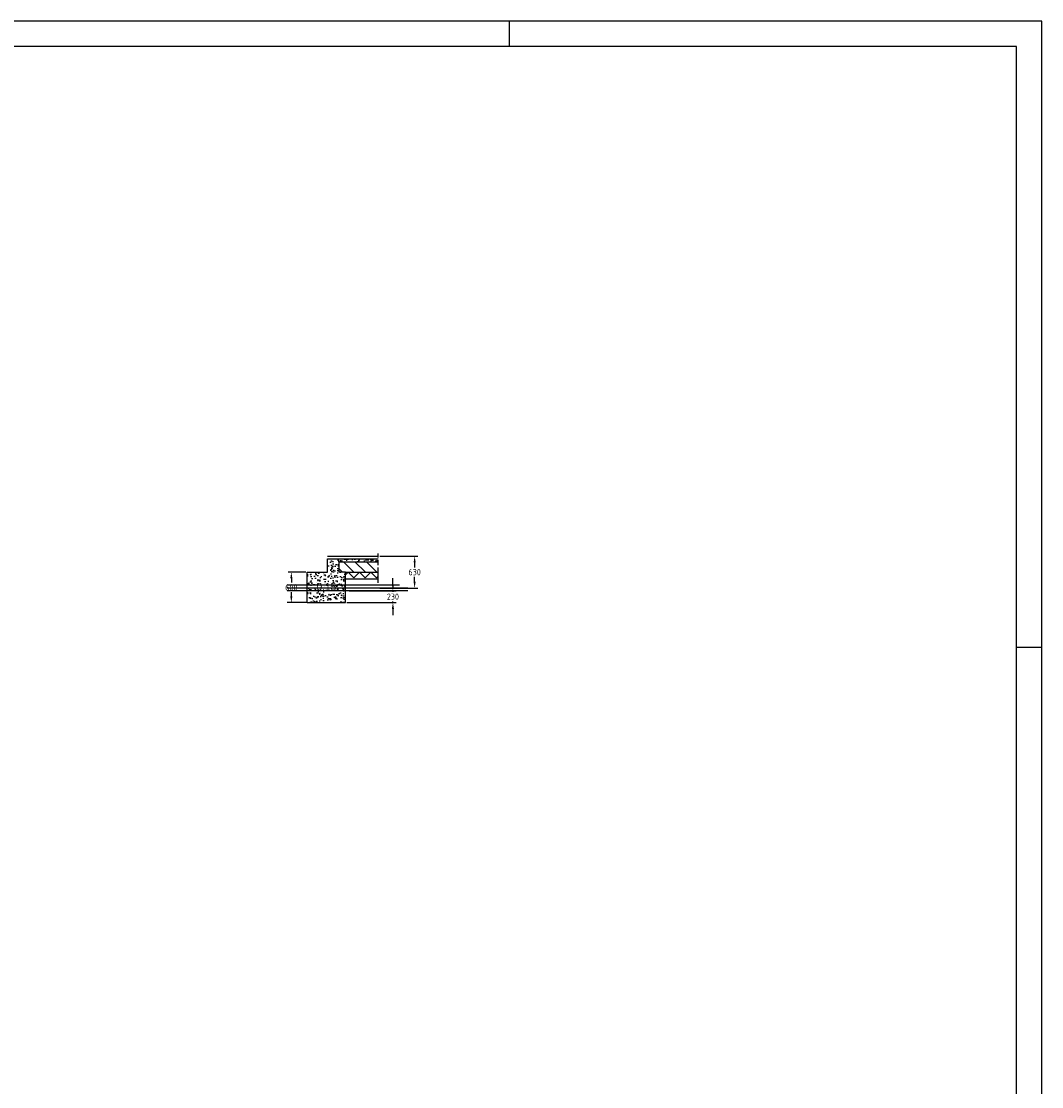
# Model space of a CAD drawing. Extents: x -48435 to 59450, y 0 to 70650.
# Tile 24 of 26: x 39317 to 59450, y 21025 to 42050. Entities that reach past the tile are written whole.
import ezdxf

# ---------------------------------------------------------------- set-up
doc = ezdxf.new("R2010")
doc.units = 0
doc.header["$LTSCALE"] = 50
doc.linetypes.add('STABICEN', pattern=[10, 6, -1, 2, -1])
doc.layers.get('0').update_dxf_attribs({"linetype": 'CONTINUOUS'})
doc.layers.get('DEFPOINTS').update_dxf_attribs({"linetype": 'CONTINUOUS'})
for name, color, linetype in [('00KAD025', 2, 'CONTINUOUS'), ('00KAD070', 5, 'CONTINUOUS'), ('BE', 8, 'CONTINUOUS'), ('PIJL', 1, 'STABICEN'), ('WL524---', 4, 'CONTINUOUS')]:
    doc.layers.add(name, color=color, linetype=linetype)
doc.styles.add('BURO-012', font='BUROFONT.shx', dxfattribs={"height": 60})
doc.styles.get("Standard").update_dxf_attribs({"font": 'ISOCP'})
doc.dimstyles.new('ISO-25', dxfattribs={"dimtxt": 2.5, "dimasz": 2.5, "dimexe": 1.25, "dimexo": 0.625, "dimtad": 1, "dimtih": 1, "dimdec": 4, "dimtxsty": 'STANDARD', "dimcen": 2.5, "dimazin": 3, "dimtfac": 1, "dimtdec": 4, "dimtmove": 0, "dimatfit": 3, "dimtvp": 1, "dimtolj": 1, "dimtzin": 0})

# ---------------------------------------------------------------- blocks, each defined once
blk = doc.blocks.new('*D35')
at = {"color": 0, "linetype": 'BYBLOCK'}
for p, q in [((44929, 31180), (44583, 31180)), ((44645, 31055), (44645, 30974)), ((44645, 30705), (44645, 30786)), ((44929, 30580), (44583, 30580))]:
    blk.add_line(p, q, dxfattribs=at)
for points in [[(44624, 31055), (44666, 31055), (44645, 31180)], [(44624, 30705), (44666, 30705), (44645, 30580)]]:
    blk.add_solid(points, dxfattribs=at)
at = {"layer": 'DEFPOINTS', "color": 0, "linetype": 'BYBLOCK'}
for p in [(44961, 31180), (44645, 30580), (44961, 30580)]:
    blk.add_point(p, dxfattribs=at)
at = {"color": 0, "linetype": 'BYBLOCK', "insert": (44645, 30880), "char_height": 125, "attachment_point": 5}
blk.add_mtext('\\A1;600', dxfattribs=at)
blk = doc.blocks.new('*D36')
at = {"color": 0, "linetype": 'BYBLOCK'}
for p, q in [((46649, 30935), (46649, 31060)), ((45784, 30810), (46711, 30810)), ((46649, 30810), (46649, 30789)), ((45742, 30580), (46711, 30580)), ((46649, 30580), (46649, 30601)), ((46649, 30455), (46649, 30330))]:
    blk.add_line(p, q, dxfattribs=at)
for points in [[(46628, 30935), (46670, 30935), (46649, 30810)], [(46628, 30455), (46670, 30455), (46649, 30580)]]:
    blk.add_solid(points, dxfattribs=at)
at = {"layer": 'DEFPOINTS', "color": 0, "linetype": 'BYBLOCK'}
for p in [(45752, 30810), (45711, 30580), (46649, 30580)]:
    blk.add_point(p, dxfattribs=at)
at = {"color": 0, "linetype": 'BYBLOCK', "insert": (46649, 30695), "char_height": 125, "attachment_point": 5}
blk.add_mtext('\\A1;230', dxfattribs=at)
blk = doc.blocks.new('*D37')
at = {"color": 0, "linetype": 'BYBLOCK'}
for p, q in [((46392, 31495), (47140, 31495)), ((47078, 31370), (47078, 31274)), ((47078, 30990), (47078, 31086)), ((46392, 30865), (47140, 30865))]:
    blk.add_line(p, q, dxfattribs=at)
for points in [[(47057, 31370), (47098, 31370), (47078, 31495)], [(47057, 30990), (47098, 30990), (47078, 30865)]]:
    blk.add_solid(points, dxfattribs=at)
at = {"layer": 'DEFPOINTS', "color": 0, "linetype": 'BYBLOCK'}
for p in [(46361, 31495), (46361, 30865), (47078, 30865)]:
    blk.add_point(p, dxfattribs=at)
at = {"color": 0, "linetype": 'BYBLOCK', "insert": (47078, 31180), "char_height": 125, "attachment_point": 5}
blk.add_mtext('\\A1;630', dxfattribs=at)

msp = doc.modelspace()

# ---------------------------------------------------------------- hatches: boundary and pattern name
at = {"layer": '00KAD025'}
h = msp.add_hatch(dxfattribs=at)
h.set_pattern_fill('ANSI31', color=256, scale=50, style=0)
h.set_pattern_definition([(135, (-9403.22, -6032.28), (112.2532, 112.2532), [])])
h.paths.add_polyline_path([(45590.54461, 31385.03596), (45590.54461, 31185.03596), (45590.54461, 31180.03596), (45710.54461, 31180.03596), (46360.54461, 31180.03596), (46360.54461, 31385.03596)])
at = {"layer": 'BE', "linetype": 'CONTINUOUS'}
h = msp.add_hatch(dxfattribs=at)
h.set_pattern_fill('AR-CONC', color=256, style=0)
h.set_pattern_definition([(50, (74349.65, -4e-12), (182.18467, -15.9391), [19.05, -209.55]), (355, (74349.65, -4e-12), (-35.2428, 191.05664), [15.24, -167.64]), (100.451, (74364.83, -1.33), (146.9425, 175.1167), [16.19, -178.09]), (46.1842, (74349.65, 50.8), (271.079, -42.0423), [28.575, -314.325]), (96.6356, (74372.24, 47.3), (237.4042, 247.4256), [24.285, -267.135]), (351.184, (74349.65, 50.8), (237.4046, 247.4251), [22.86, -251.46]), (21, (74375.05, 38.1), (151.6149, -102.2655), [19.05, -209.55]), (326, (74375.05, 38.1), (61.802, 184.188), [15.24, -167.64]), (71.4514, (74387.68, 29.58), (213.4165, 81.92286), [16.19, -178.09]), (37.5, (74349.65, -4e-12), (3.0886, 84.55504), [0, -165.608, 0, -170.18, 0, -168.275]), (7.5, (74349.65, -4e-12), (66.81966, 100.18057), [0, -97.028, 0, -161.798, 0, -64.135]), (327.5, (74293.005, -4e-12), (135.5906, -5.72874), [0, -63.5, 0, -198.12, 0, -262.89]), (317.5, (74267.6, -4e-12), (148.12918, 25.4265), [0, -82.55, 0, -131.572, 0, -186.69])])
h.paths.add_polyline_path([(44960.54461, 31180.03596), (44960.54461, 30580.03596), (45710.54461, 30580.03596), (45710.54461, 31180.03596), (45590.54461, 31180.03596), (45590.54461, 31185.03596), (45590.54461, 31385.03596), (46360.54461, 31385.03596), (46360.54461, 31445.03596), (45360.54461, 31445.03596), (45360.54461, 31180.03596)])
h.paths.add_polyline_path([(45164.05205, 31004.29363), (45569.36701, 31004.29363), (45569.36701, 30775.19259), (45164.05205, 30775.19259)], flags=24)

# ---------------------------------------------------------------- linework, layer by layer
at = {"layer": '00KAD025', "linetype": 'CONTINUOUS'}
for p, q in [((59450, 42050), (-48434.5422, 42050)), ((48950, 41550), (48950, 42050)), ((59450, 0), (59450, 42050)), ((58950, 29700), (59450, 29700))]:
    msp.add_line(p, q, dxfattribs=at)
at = {"layer": '00KAD025'}
for p, q in [((45360.54461, 31495.03596), (46360.54461, 31495.03596)), ((45360.54461, 31445.03596), (46360.54461, 31445.03596)), ((45360.54461, 31180.03596), (45360.54461, 31445.03596)), ((45590.54461, 31385.03596), (46360.54461, 31385.03596)), ((45590.54461, 31185.03596), (45590.54461, 31385.03596)), ((44960.54461, 31180.03596), (45360.54461, 31180.03596)), ((44960.54461, 30580.03596), (44960.54461, 31180.03596)), ((45590.54461, 31180.03596), (45590.54461, 31185.03596)), ((45710.54461, 31180.03596), (45590.54461, 31180.03596)), ((45710.54461, 31180.03596), (46360.54461, 31180.03596)), ((45710.54461, 31123.33686), (45764.15902, 31180.03596)), ((45710.54461, 30580.03596), (45710.54461, 31180.03596)), ((45764.15902, 31180.03596), (45881.13058, 31068.03596)), ((45881.13058, 31068.03596), (45987.03728, 31180.03596)), ((45987.03728, 31180.03596), (46104.00883, 31068.03596)), ((46104.00883, 31068.03596), (46214.65765, 31180.03596)), ((46214.65765, 31180.03596), (46328.46772, 31068.70113)), ((45710.54461, 31050.03596), (46360.54461, 31050.03596)), ((46328.46772, 31068.70113), (46360.54461, 31101.16972)), ((44960.54461, 30580.03596), (45710.54461, 30580.03596))]:
    msp.add_line(p, q, dxfattribs=at)
at = {"layer": '00KAD070', "linetype": 'CONTINUOUS'}
for p, q in [((58950, 41550), (-47934.5422, 41550)), ((58950, 500), (58950, 41550))]:
    msp.add_line(p, q, dxfattribs=at)
at = {"layer": 'PIJL', "color": 2}
msp.add_line((46360.54461, 30968.03596), (46360.54461, 31545.03596), dxfattribs=at)
at = {"layer": 'WL524---', "color": 1}
for p, q in [((46778.23486, 30920.03596), (44563.97162, 30920.03596)), ((46940.88524, 30865.03596), (44563.97162, 30865.03596)), ((46940.88524, 30810.03596), (44563.97162, 30810.03596)), ((44960.54461, 30580.03596), (44563.97162, 30580.03596)), ((44960.54461, 30580.03596), (44563.97162, 30580.03596)), ((44960.54461, 30580.03596), (44563.97162, 30580.03596)), ((44960.54461, 30580.03596), (44563.97162, 30580.03596))]:
    msp.add_line(p, q, dxfattribs=at)

# ---------------------------------------------------------------- texts
at = {"layer": '00KAD025', "insert": (45531.86701, 30966.79363), "char_height": 150, "width": 2108.252, "attachment_point": 3, "style": 'BURO-012'}
msp.add_mtext('0.15', dxfattribs=at)

# ---------------------------------------------------------------- dimensions: what is measured, and where the dimension line sits
at = {"layer": 'WL524---'}
for base, p1, p2, picture, middle in [((47077.65949, 30865.03596), (46360.54461, 31495.03596), (46360.54461, 30865.03596), '*D37', (47077.65949, 31180.03596)), ((44645.29669, 30580.03596), (44960.54461, 31180.03596), (44960.54461, 30580.03596), '*D35', (44645.29669, 30880.03596)), ((46648.85387, 30580.03596), (45752.42843, 30810.03596), (45710.54461, 30580.03596), '*D36', (46648.85387, 30695.03596))]:
    dim = msp.add_linear_dim(base=base, p1=p1, p2=p2, angle=90, dimstyle='ISO-25', override={"dimscale": 50}, dxfattribs=at)
    dim.commit()
    dim.dimension.update_dxf_attribs({"geometry": picture, "text_midpoint": middle})

doc.saveas('drawing.dxf')
